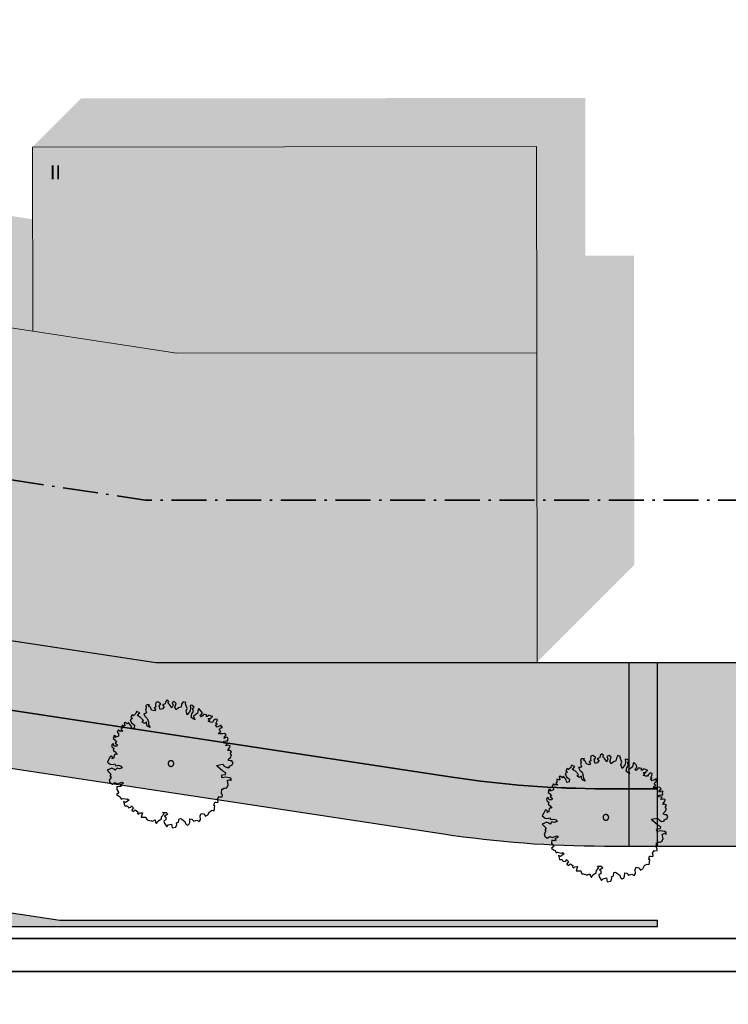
# Model space of a CAD drawing. Header units: metres. Extents: x -5569892 to 1712241, y -5568463 to 2085.
# Tile 48 of 68: x -138 to -107, y 15 to 58. Entities that reach past the tile are written whole.
import ezdxf

# ---------------------------------------------------------------- set-up
doc = ezdxf.new("R2010")
doc.units = ezdxf.units.M
doc.header["$LTSCALE"] = 0.5
doc.linetypes.add('ISO-10 Strichpunktlinie', pattern=[4.699, 3.048, -0.7619999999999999, 0.1270000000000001, -0.7619999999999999])
for name, color, linetype, lineweight in [('01.01_Text-Beschriftung Geschosse', 7, 'Continuous', 25), ('02.00_Gebäude-Dachlinien Neubau etc', 7, 'Continuous', 9), ('02.02_Nutzung. Gebäude-Gewerbe Neubau', 7, 'Continuous', 9), ('2D-Schatten', 7, 'Continuous', 5), ('30 -39 Baustelle- Fläche', 7, 'Continuous', 15), ('99.04_Erschließung_VP-S-Borde-Kantenstein', 7, 'Continuous', 25), ('Keine', 7, 'Continuous', 9)]:
    doc.layers.add(name, color=color, linetype=linetype, lineweight=lineweight)
for name, color, linetype, lineweight, true_color in [('99.04_Erschließung_VP-S-Farben-Fahrbahn-Betonsteinpflaster', 7, 'Continuous', 25, 0xbababa), ('99.04_Erschließung_VP-S-Farben-Gehweg-Betonsteinpflaster', 7, 'Continuous', 25, 0xffd6a8), ('99.04_Erschließung_VP-S-Farben-Grünflächen', 7, 'Continuous', 25, 0xc2e687), ('99.04_Erschließung_VP-S-Farben-Mulde', 7, 'Continuous', 25, 0xa8ffff), ('99.04_Gleisplanung VP 02_23-EB-1236R-A-FAHRKANTE', 150, 'Continuous', 35, 0x007fff), ('S-Baum', 7, 'Continuous', 25, 0x4c994c)]:
    doc.layers.add(name, color=color, linetype=linetype, lineweight=lineweight, true_color=true_color)
doc.styles.add('Arial', font='arial.ttf')

# ---------------------------------------------------------------- blocks, each defined once
blk = doc.blocks.new('Gruppe-35')
at = {"layer": 'S-Baum', "flags": 128}
blk.add_lwpolyline([(-109.7390160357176, 23.76203309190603), (-109.8068677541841, 23.76433736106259), (-109.88535501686, 23.78680261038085), (-109.8837218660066, 23.83484217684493), (-109.7931153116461, 23.91947117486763), (-109.7496080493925, 24.03399215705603), (-109.7969925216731, 24.05540573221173), (-109.7953658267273, 24.10344080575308), (-109.7566001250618, 24.16153955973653), (-109.8309216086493, 24.22347276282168), (-109.9104591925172, 24.21485170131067), (-109.8978111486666, 24.25403198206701), (-109.826317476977, 24.35911575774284), (-109.8155389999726, 24.42665096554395), (-109.9025046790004, 24.44940139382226), (-109.9995825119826, 24.42440295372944), (-109.9393989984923, 24.52987187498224), (-110.0832934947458, 24.54323841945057), (-110.0919202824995, 24.6227463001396), (-109.992301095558, 24.63917519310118), (-109.9159703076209, 24.63658178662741), (-109.9208107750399, 24.74425277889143), (-109.9000614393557, 24.77184217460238), (-109.9870303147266, 24.79459114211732), (-110.0678151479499, 24.74923985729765), (-110.0652282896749, 24.8255401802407), (-109.9833867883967, 24.90197913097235), (-110.0605330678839, 24.96400813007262), (-110.1403606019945, 24.94690724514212), (-110.2166898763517, 24.94949902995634), (-110.316022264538, 24.94155007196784), (-110.2938353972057, 25.01152721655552), (-110.2134306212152, 25.04557918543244), (-110.2901920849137, 25.11890891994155), (-110.2193731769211, 25.20421213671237), (-110.1505669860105, 25.23016780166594), (-110.2061517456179, 25.26034599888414), (-110.2038478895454, 25.32816232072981), (-110.2931150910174, 25.28309556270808), (-110.3823839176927, 25.23802728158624), (-110.4500886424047, 25.32803153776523), (-110.369590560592, 25.36490446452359), (-110.4364798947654, 25.39546997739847), (-110.3939296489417, 25.48172560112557), (-110.3711709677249, 25.56865637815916), (-110.4581403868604, 25.59141244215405), (-110.5395986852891, 25.52627269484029), (-110.581856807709, 25.44849130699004), (-110.6694995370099, 25.45146362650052), (-110.7755835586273, 25.49466979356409), (-110.6950851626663, 25.53155215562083), (-110.7715583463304, 25.6133586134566), (-110.652817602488, 25.6093332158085), (-110.6219616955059, 25.68466931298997), (-110.5619258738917, 25.70244062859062), (-110.6682974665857, 25.73716768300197), (-110.7380181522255, 25.76782134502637), (-110.7965692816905, 25.71039281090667), (-110.8562229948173, 25.70393490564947), (-110.8253670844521, 25.77927099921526), (-110.9210992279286, 25.79383615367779), (-110.9804687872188, 25.79584961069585), (-111.0220640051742, 25.73784681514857), (-111.0717502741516, 25.69143534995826), (-111.1294858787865, 25.74148914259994), (-111.068109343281, 25.798816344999), (-111.0265171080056, 25.85682396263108), (-111.091108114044, 25.95520520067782), (-111.1757752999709, 26.04577606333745), (-111.2082132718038, 26.00727244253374), (-111.2332697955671, 25.85251727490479), (-111.3235975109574, 25.77636533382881), (-111.4131537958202, 25.72282107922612), (-111.3594362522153, 25.55408059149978), (-111.5112834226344, 25.66673952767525), (-111.4780307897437, 25.81272314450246), (-111.4065371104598, 25.917806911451), (-111.4587668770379, 26.04688850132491), (-111.3801375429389, 26.1121171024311), (-111.4654698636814, 26.18291339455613), (-111.5531157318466, 26.18588581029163), (-111.5372541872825, 26.06935217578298), (-111.5610693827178, 25.95133844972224), (-111.6829201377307, 25.78006331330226), (-111.7363478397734, 25.9572804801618), (-111.6934117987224, 26.05484230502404), (-111.7656686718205, 26.26099586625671), (-111.7527332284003, 26.3086505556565), (-111.8704150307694, 26.34376118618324), (-111.930600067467, 26.23829389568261), (-111.9546940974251, 26.111803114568), (-112.0634672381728, 26.07587966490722), (-112.1653862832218, 25.99163668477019), (-112.2213967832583, 26.09255733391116), (-112.1642817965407, 26.27450970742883), (-112.2492370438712, 26.35661012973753), (-112.3501924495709, 26.30061890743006), (-112.3053907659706, 26.20290879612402), (-112.3577682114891, 26.07737643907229), (-112.4603078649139, 26.22513961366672), (-112.5257598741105, 26.29808658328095), (-112.4951898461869, 26.36494664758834), (-112.5610251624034, 26.42659126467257), (-112.6400411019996, 26.35005570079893), (-112.6543189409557, 26.26284203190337), (-112.772240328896, 26.20742933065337), (-112.6872843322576, 26.12532810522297), (-112.7696985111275, 26.03193318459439), (-112.8667778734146, 26.00693637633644), (-112.9089121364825, 26.16072279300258), (-112.9123950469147, 26.16408207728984), (-112.8384576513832, 26.25776368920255), (-112.9627049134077, 26.34968159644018), (-113.0515909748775, 26.31592276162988), (-113.066539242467, 26.20891737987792), (-113.0582031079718, 26.12093205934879), (-113.1306031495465, 26.07246520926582), (-113.0615565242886, 26.02202860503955), (-113.1151289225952, 25.94462700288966), (-113.2384627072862, 25.97992852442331), (-113.2935164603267, 26.10910667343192), (-113.3717144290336, 26.14005570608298), (-113.3294548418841, 26.21783389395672), (-113.4457469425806, 26.21046326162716), (-113.498263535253, 26.16414699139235), (-113.4818253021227, 26.06457154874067), (-113.5045840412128, 25.97763920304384), (-113.4569590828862, 25.8798349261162), (-113.5094771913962, 25.83352027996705), (-113.5861884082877, 25.82480336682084), (-113.5332916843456, 25.71550417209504), (-113.4291203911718, 25.61578218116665), (-113.383219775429, 25.46711023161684), (-113.3790501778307, 25.33965776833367), (-113.3035307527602, 25.22958898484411), (-113.4291221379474, 25.28194324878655), (-113.4630433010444, 25.45001157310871), (-113.5442140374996, 25.39335094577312), (-113.6581102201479, 25.45662706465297), (-113.587961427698, 25.52214800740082), (-113.7190617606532, 25.66239249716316), (-113.8520741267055, 25.74611878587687), (-113.7516428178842, 25.8700222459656), (-113.9055017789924, 25.92333753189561), (-113.9285456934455, 25.82792677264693), (-114.0308490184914, 25.73237596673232), (-114.0857589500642, 25.78233628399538), (-114.1402888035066, 25.67667956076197), (-114.0715305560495, 25.6177630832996), (-114.1724874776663, 25.56177348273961), (-114.1177212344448, 25.4241177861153), (-113.985374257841, 25.3206090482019), (-113.9981699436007, 25.19373272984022), (-114.1062720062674, 25.17759704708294), (-114.1337258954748, 25.28603258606), (-114.2442670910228, 25.44821211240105), (-114.3060284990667, 25.37958260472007), (-114.391656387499, 25.44189531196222), (-114.4403880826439, 25.42374693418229), (-114.4051212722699, 25.29524062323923), (-114.464775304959, 25.28877328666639), (-114.5316695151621, 25.3193342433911), (-114.5339696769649, 25.25151071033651), (-114.5366522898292, 25.17238716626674), (-114.5774761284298, 25.13699048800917), (-114.4921372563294, 25.06620184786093), (-114.6200263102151, 25.05073642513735), (-114.6855773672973, 25.12085555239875), (-114.7372762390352, 25.01509967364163), (-114.6905576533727, 24.97391232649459), (-114.6835586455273, 24.84636076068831), (-114.8241013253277, 24.79171288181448), (-114.8103936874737, 24.86197444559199), (-114.8804935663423, 24.88133112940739), (-114.9221390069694, 24.73845862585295), (-114.8556281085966, 24.69659532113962), (-114.7716311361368, 24.58623902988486), (-114.8326292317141, 24.54020961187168), (-114.7467146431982, 24.486373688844), (-114.7577828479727, 24.41036494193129), (-114.8765205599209, 24.41438708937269), (-114.9209341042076, 24.52340252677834), (-114.9823171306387, 24.46606923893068), (-114.9739785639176, 24.37808620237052), (-114.8883531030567, 24.31577120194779), (-114.9195971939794, 24.2291282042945), (-114.8342609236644, 24.15833257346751), (-114.7502639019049, 24.04797785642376), (-114.7779750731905, 24.06038014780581), (-114.8781521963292, 24.03251161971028), (-114.8827492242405, 23.89686916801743), (-114.9632475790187, 23.85998839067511), (-114.9411596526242, 23.92714083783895), (-115.0073789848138, 23.97748549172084), (-115.0479144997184, 23.95056711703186), (-115.1720637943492, 23.71146996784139), (-115.0478188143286, 23.61955449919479), (-114.912502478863, 23.60364766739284), (-114.8520834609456, 23.63271819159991), (-114.7982275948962, 23.55167719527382), (-114.6785331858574, 23.57591097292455), (-114.5836586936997, 23.5359177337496), (-114.5266883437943, 23.46325290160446), (-114.6357433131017, 23.41885722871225), (-114.7506930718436, 23.4510440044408), (-114.8331096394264, 23.35764838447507), (-114.8911351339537, 23.39922391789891), (-114.9774314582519, 23.44175743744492), (-115.1840442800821, 23.35823226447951), (-115.0911854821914, 23.25889629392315), (-115.0062286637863, 23.17679581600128), (-115.0650718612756, 23.11089461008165), (-115.0108256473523, 23.04115494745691), (-115.0910905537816, 22.92788448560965), (-115.0661740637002, 22.82801914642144), (-114.9529486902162, 22.74496312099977), (-114.8428363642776, 22.82044408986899), (-114.737039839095, 22.7687603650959), (-114.6166746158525, 22.81277404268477), (-114.5280765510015, 22.83806399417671), (-114.4819332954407, 22.77991211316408), (-114.6199314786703, 22.71669458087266), (-114.5625753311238, 22.65533595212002), (-114.6343021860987, 22.62664971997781), (-114.7580231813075, 22.65064981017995), (-114.7626242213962, 22.51500513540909), (-114.6711065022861, 22.37610226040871), (-114.7699109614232, 22.30023859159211), (-114.6842808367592, 22.23792186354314), (-114.6091996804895, 22.19859753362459), (-114.5729753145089, 22.09834948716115), (-114.5126474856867, 22.12459190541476), (-114.3860096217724, 22.1033264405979), (-114.3185403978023, 22.08972057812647), (-114.2893119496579, 22.11702242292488), (-114.2233783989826, 22.05820488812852), (-114.3744134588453, 21.94450412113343), (-114.4607067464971, 21.98703439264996), (-114.4157636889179, 21.81010418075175), (-114.2998572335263, 21.80617333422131), (-114.2547656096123, 21.71694305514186), (-114.1463806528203, 21.74155959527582), (-114.112979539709, 21.80832365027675), (-114.0283155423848, 21.71775131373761), (-114.0994219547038, 21.62397054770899), (-114.0998044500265, 21.61266895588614), (-114.0253933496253, 21.55356391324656), (-113.9549524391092, 21.62755909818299), (-113.8388039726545, 21.54723592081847), (-113.8521268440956, 21.48827351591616), (-113.7943896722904, 21.43821967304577), (-113.7642052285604, 21.49377982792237), (-113.6366036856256, 21.50076770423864), (-113.6909844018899, 21.31588746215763), (-113.5948671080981, 21.31263245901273), (-113.4959174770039, 21.30927196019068), (-113.4780486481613, 21.25208843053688), (-113.4404794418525, 21.19140163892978), (-113.3928050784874, 21.17846631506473), (-113.2382720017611, 21.14493553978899), (-113.2194441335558, 21.11600705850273), (-113.1989856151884, 21.13511430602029), (-113.0896423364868, 21.18798829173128), (-113.0650108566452, 21.07964925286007), (-113.0270613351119, 21.03026963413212), (-112.9640524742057, 21.13563565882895), (-112.8136907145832, 21.22955267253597), (-112.8104322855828, 21.32563208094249), (-112.6986915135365, 21.44915276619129), (-112.7670678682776, 21.51937636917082), (-112.6087539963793, 21.51400810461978), (-112.5347241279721, 21.44359197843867), (-112.6737749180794, 21.3492905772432), (-112.6156544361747, 21.31053908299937), (-112.6196801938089, 21.19185736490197), (-112.7086607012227, 21.15526739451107), (-112.6949594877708, 21.05860810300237), (-112.6567225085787, 21.01770445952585), (-112.5818739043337, 20.88785577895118), (-112.5195325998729, 20.97344493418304), (-112.3740144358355, 21.0081167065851), (-112.3400940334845, 20.84004919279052), (-112.183551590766, 20.8658597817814), (-112.1396610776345, 20.9916815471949), (-112.1571479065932, 21.06017534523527), (-112.0681665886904, 21.09676607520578), (-112.0434872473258, 21.24021396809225), (-111.9749701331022, 21.25769213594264), (-111.9169462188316, 21.21611666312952), (-111.784215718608, 21.12391656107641), (-111.7563793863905, 21.02678103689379), (-111.6905417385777, 20.96513555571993), (-111.6103278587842, 20.99353553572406), (-111.5790923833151, 21.08017961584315), (-111.5653358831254, 21.23531723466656), (-111.4865643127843, 21.22132806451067), (-111.4018933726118, 21.13075155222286), (-111.2644716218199, 21.17701876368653), (-111.1675408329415, 21.11431564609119), (-111.1051994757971, 21.19990637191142), (-111.1193320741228, 21.36730437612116), (-111.0789434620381, 21.47344225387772), (-110.9608759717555, 21.44963468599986), (-110.8878993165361, 21.34814021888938), (-110.7869431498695, 21.4041306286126), (-110.7141070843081, 21.5487733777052), (-110.6043797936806, 21.61294733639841), (-110.5061062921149, 21.58981262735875), (-110.4790326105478, 21.80390733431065), (-110.5183236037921, 21.81373186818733), (-110.4850717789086, 21.95971472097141), (-110.4256998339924, 21.95770196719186), (-110.3496627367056, 21.94663437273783), (-110.3289125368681, 21.9742261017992), (-110.3286266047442, 21.9827037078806), (-110.3617348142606, 22.09133101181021), (-110.2898624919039, 22.2077188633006), (-110.253491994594, 22.19516846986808), (-110.1541620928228, 22.20311357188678), (-110.1521486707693, 22.26245873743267), (-110.1969519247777, 22.36016889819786), (-110.1825276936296, 22.53508808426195), (-110.1514320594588, 22.53403429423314), (-110.0819502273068, 22.57977284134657), (-110.0341768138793, 22.56966535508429), (-109.9540635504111, 22.59523754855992), (-109.8932099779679, 22.72048717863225), (-109.934947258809, 22.90862480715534), (-109.8258915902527, 22.95301809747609), (-109.7681502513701, 22.90297120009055), (-109.7651801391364, 22.99057230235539), (-109.8316864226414, 23.03243229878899), (-110.0091210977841, 23.0582540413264), (-110.1458742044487, 23.03177231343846), (-110.1919187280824, 23.09274259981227), (-110.1503321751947, 23.15074489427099), (-110.0139615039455, 23.16592659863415), (-110.0028917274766, 23.24193529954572), (-110.1249771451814, 23.31397723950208), (-110.3535882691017, 23.49996205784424), (-110.4106592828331, 23.56979752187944), (-110.1458230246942, 23.6173981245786), (-110.0692541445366, 23.53841332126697), (-109.963841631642, 23.47542962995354), (-109.8475446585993, 23.4828048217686), (-109.8541110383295, 23.53960819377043), (-109.8541110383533, 23.53960819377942), (-109.7365769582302, 23.58371630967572), (-109.6851576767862, 23.68099594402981)], close=True, dxfattribs=at)
at = {"layer": 'S-Baum'}
blk.add_rational_spline([(-112.4277474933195, 23.53105695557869), (-112.6655851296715, 23.59480025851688), (-112.6018418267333, 23.83263789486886), (-112.3640041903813, 23.76889459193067), (-112.1261665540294, 23.70515128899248), (-112.1899098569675, 23.46731365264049), (-112.4277474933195, 23.53105695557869)], [1, 0.3333333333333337, 0.3333333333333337, 1, 0.3333333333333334, 0.3333333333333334, 1], degree=3, knots=[0, 0, 0, 0, 0.5, 0.5, 0.5, 1, 1, 1, 1], dxfattribs=at)
blk = doc.blocks.new('Gruppe-41')
at = {"layer": 'S-Baum', "flags": 128}
blk.add_lwpolyline([(-128.7218692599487, 26.11115648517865), (-128.7897209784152, 26.1134607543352), (-128.8682082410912, 26.13592600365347), (-128.8665750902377, 26.18396557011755), (-128.7759685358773, 26.26859456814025), (-128.7324612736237, 26.38311555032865), (-128.7798457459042, 26.40452912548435), (-128.7782190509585, 26.4525641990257), (-128.7394533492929, 26.51066295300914), (-128.8137748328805, 26.5725961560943), (-128.8933124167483, 26.56397509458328), (-128.8806643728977, 26.60315537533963), (-128.8091707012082, 26.70823915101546), (-128.7983922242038, 26.77577435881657), (-128.8853579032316, 26.79852478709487), (-128.9824357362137, 26.77352634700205), (-128.9222522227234, 26.87899526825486), (-129.0661467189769, 26.89236181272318), (-129.0747735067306, 26.97186969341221), (-128.9751543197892, 26.9882985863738), (-128.8988235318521, 26.98570517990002), (-128.9036639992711, 27.09337617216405), (-128.8829146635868, 27.120965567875), (-128.9698835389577, 27.14371453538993), (-129.050668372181, 27.09836325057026), (-129.0480815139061, 27.17466357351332), (-128.9662400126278, 27.25110252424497), (-129.0433862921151, 27.31313152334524), (-129.1232138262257, 27.29603063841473), (-129.1995431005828, 27.29862242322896), (-129.2988754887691, 27.29067346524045), (-129.2766886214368, 27.36065060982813), (-129.1962838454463, 27.39470257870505), (-129.2730453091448, 27.46803231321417), (-129.2022264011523, 27.55333552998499), (-129.1334202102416, 27.57929119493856), (-129.189004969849, 27.60946939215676), (-129.1867011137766, 27.67728571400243), (-129.2759683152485, 27.6322189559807), (-129.3652371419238, 27.58715067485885), (-129.4329418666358, 27.67715493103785), (-129.3524437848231, 27.71402785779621), (-129.4193331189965, 27.74459337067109), (-129.3767828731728, 27.83084899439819), (-129.354024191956, 27.91777977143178), (-129.4409936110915, 27.94053583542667), (-129.5224519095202, 27.87539608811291), (-129.5647100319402, 27.79761470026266), (-129.6523527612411, 27.80058701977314), (-129.7584367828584, 27.84379318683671), (-129.6779383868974, 27.88067554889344), (-129.7544115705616, 27.96248200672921), (-129.6356708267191, 27.95845660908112), (-129.604814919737, 28.03379270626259), (-129.5447790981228, 28.05156402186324), (-129.6511506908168, 28.08629107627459), (-129.7208713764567, 28.11694473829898), (-129.7794225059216, 28.05951620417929), (-129.8390762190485, 28.05305829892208), (-129.8082203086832, 28.12839439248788), (-129.9039524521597, 28.14295954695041), (-129.9633220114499, 28.14497300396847), (-130.0049172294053, 28.08697020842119), (-130.0546034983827, 28.04055874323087), (-130.1123391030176, 28.09061253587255), (-130.0509625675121, 28.14793973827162), (-130.0093703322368, 28.2059473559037), (-130.0739613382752, 28.30432859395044), (-130.158628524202, 28.39489945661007), (-130.1910664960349, 28.35639583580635), (-130.2161230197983, 28.2016406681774), (-130.3064507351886, 28.12548872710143), (-130.3960070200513, 28.07194447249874), (-130.3422894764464, 27.9032039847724), (-130.4941366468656, 28.01586292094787), (-130.4608840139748, 28.16184653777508), (-130.3893903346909, 28.26693030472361), (-130.441620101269, 28.39601189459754), (-130.3629907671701, 28.46124049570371), (-130.4483230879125, 28.53203678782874), (-130.5359689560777, 28.53500920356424), (-130.5201074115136, 28.4184755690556), (-130.5439226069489, 28.30046184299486), (-130.6657733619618, 28.12918670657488), (-130.7192010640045, 28.30640387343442), (-130.6762650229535, 28.40396569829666), (-130.7485218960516, 28.61011925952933), (-130.7355864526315, 28.65777394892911), (-130.8532682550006, 28.69288457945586), (-130.9134532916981, 28.58741728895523), (-130.9375473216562, 28.46092650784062), (-131.046320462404, 28.42500305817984), (-131.1482395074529, 28.34076007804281), (-131.2042500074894, 28.44168072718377), (-131.1471350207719, 28.62363310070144), (-131.2320902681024, 28.70573352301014), (-131.333045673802, 28.64974230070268), (-131.2882439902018, 28.55203218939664), (-131.3406214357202, 28.42649983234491), (-131.443161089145, 28.57426300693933), (-131.5086130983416, 28.64720997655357), (-131.478043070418, 28.71407004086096), (-131.5438783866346, 28.77571465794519), (-131.6228943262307, 28.69917909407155), (-131.6371721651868, 28.61196542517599), (-131.7550935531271, 28.55655272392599), (-131.6701375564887, 28.47445149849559), (-131.7525517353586, 28.38105657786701), (-131.8496310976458, 28.35605976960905), (-131.8917653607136, 28.50984618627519), (-131.8952482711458, 28.51320547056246), (-131.8213108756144, 28.60688708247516), (-131.9455581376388, 28.6988049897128), (-132.0344441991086, 28.6650461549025), (-132.0493924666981, 28.55804077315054), (-132.041056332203, 28.47005545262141), (-132.1134563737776, 28.42158860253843), (-132.0444097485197, 28.37115199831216), (-132.0979821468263, 28.29375039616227), (-132.2213159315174, 28.32905191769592), (-132.2763696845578, 28.45823006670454), (-132.3545676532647, 28.4891790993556), (-132.3123080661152, 28.56695728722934), (-132.4286001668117, 28.55958665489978), (-132.4811167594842, 28.51327038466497), (-132.4646785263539, 28.41369494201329), (-132.4874372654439, 28.32676259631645), (-132.4398123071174, 28.22895831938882), (-132.4923304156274, 28.18264367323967), (-132.5690416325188, 28.17392676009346), (-132.5161449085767, 28.06462756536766), (-132.4119736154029, 27.96490557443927), (-132.3660729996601, 27.81623362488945), (-132.3619034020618, 27.68878116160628), (-132.2863839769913, 27.57871237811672), (-132.4119753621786, 27.63106664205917), (-132.4458965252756, 27.79913496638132), (-132.5270672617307, 27.74247433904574), (-132.6409634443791, 27.80575045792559), (-132.5708146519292, 27.87127140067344), (-132.7019149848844, 28.01151589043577), (-132.8349273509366, 28.09524217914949), (-132.7344960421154, 28.21914563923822), (-132.8883550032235, 28.27246092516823), (-132.9113989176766, 28.17705016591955), (-133.0137022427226, 28.08149936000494), (-133.0686121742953, 28.13145967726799), (-133.1231420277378, 28.02580295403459), (-133.0543837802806, 27.96688647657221), (-133.1553407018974, 27.91089687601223), (-133.1005744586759, 27.77324117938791), (-132.9682274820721, 27.66973244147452), (-132.9810231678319, 27.54285612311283), (-133.0891252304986, 27.52672044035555), (-133.1165791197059, 27.63515597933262), (-133.227120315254, 27.79733550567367), (-133.2888817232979, 27.72870599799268), (-133.3745096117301, 27.79101870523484), (-133.423241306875, 27.77287032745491), (-133.387974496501, 27.64436401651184), (-133.4476285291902, 27.63789667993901), (-133.5145227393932, 27.66845763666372), (-133.5168229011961, 27.60063410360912), (-133.5195055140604, 27.52151055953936), (-133.5603293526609, 27.48611388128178), (-133.4749904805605, 27.41532524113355), (-133.6028795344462, 27.39985981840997), (-133.6684305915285, 27.46997894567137), (-133.7201294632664, 27.36422306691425), (-133.6734108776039, 27.3230357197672), (-133.6664118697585, 27.19548415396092), (-133.8069545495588, 27.1408362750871), (-133.7932469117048, 27.21109783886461), (-133.8633467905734, 27.23045452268), (-133.9049922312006, 27.08758201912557), (-133.8384813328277, 27.04571871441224), (-133.7544843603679, 26.93536242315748), (-133.8154824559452, 26.8893330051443), (-133.7295678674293, 26.83549708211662), (-133.7406360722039, 26.75948833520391), (-133.859373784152, 26.76351048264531), (-133.9037873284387, 26.87252592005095), (-133.9651703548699, 26.8151926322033), (-133.9568317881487, 26.72720959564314), (-133.8712063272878, 26.66489459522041), (-133.9024504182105, 26.57825159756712), (-133.8171141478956, 26.50745596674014), (-133.733117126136, 26.39710124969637), (-133.7608282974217, 26.40950354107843), (-133.8610054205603, 26.3816350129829), (-133.8656024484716, 26.24599256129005), (-133.9461008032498, 26.20911178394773), (-133.9240128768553, 26.27626423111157), (-133.9902322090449, 26.32660888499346), (-134.0307677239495, 26.29969051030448), (-134.1549170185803, 26.06059336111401), (-134.0306720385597, 25.96867789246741), (-133.8953557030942, 25.95277106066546), (-133.8349366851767, 25.98184158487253), (-133.7810808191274, 25.90080058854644), (-133.6613864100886, 25.92503436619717), (-133.5665119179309, 25.88504112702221), (-133.5095415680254, 25.81237629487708), (-133.6185965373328, 25.76798062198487), (-133.7335462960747, 25.80016739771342), (-133.8159628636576, 25.70677177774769), (-133.8739883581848, 25.74834731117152), (-133.960284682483, 25.79088083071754), (-134.1668975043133, 25.70735565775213), (-134.0740387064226, 25.60801968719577), (-133.9890818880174, 25.52591920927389), (-134.0479250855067, 25.46001800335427), (-133.9936788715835, 25.39027834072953), (-134.0739437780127, 25.27700787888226), (-134.0490272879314, 25.17714253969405), (-133.9358019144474, 25.09408651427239), (-133.8256895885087, 25.1695674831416), (-133.7198930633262, 25.11788375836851), (-133.5995278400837, 25.16189743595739), (-133.5109297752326, 25.18718738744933), (-133.4647865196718, 25.1290355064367), (-133.6027847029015, 25.06581797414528), (-133.5454285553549, 25.00445934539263), (-133.6171554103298, 24.97577311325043), (-133.7408764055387, 24.99977320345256), (-133.7454774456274, 24.86412852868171), (-133.6539597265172, 24.72522565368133), (-133.7527641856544, 24.64936198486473), (-133.6671340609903, 24.58704525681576), (-133.5920529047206, 24.54772092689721), (-133.5558285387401, 24.44747288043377), (-133.4955007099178, 24.47371529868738), (-133.3688628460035, 24.45244983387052), (-133.3013936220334, 24.43884397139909), (-133.272165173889, 24.4661458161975), (-133.2062316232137, 24.40732828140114), (-133.3572666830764, 24.29362751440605), (-133.4435599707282, 24.33615778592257), (-133.3986169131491, 24.15922757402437), (-133.2827104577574, 24.15529672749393), (-133.2376188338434, 24.06606644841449), (-133.1292338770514, 24.09068298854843), (-133.0958327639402, 24.15744704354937), (-133.011168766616, 24.06687470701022), (-133.0822751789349, 23.97309394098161), (-133.0826576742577, 23.96179234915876), (-133.0082465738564, 23.90268730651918), (-132.9378056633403, 23.97668249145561), (-132.8216571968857, 23.89635931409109), (-132.8349800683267, 23.83739690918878), (-132.7772428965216, 23.78734306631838), (-132.7470584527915, 23.84290322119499), (-132.6194569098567, 23.84989109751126), (-132.673837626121, 23.66501085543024), (-132.5777203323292, 23.66175585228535), (-132.478770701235, 23.6583953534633), (-132.4609018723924, 23.60121182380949), (-132.4233326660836, 23.5405250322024), (-132.3756583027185, 23.52758970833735), (-132.2211252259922, 23.49405893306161), (-132.2022973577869, 23.46513045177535), (-132.1818388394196, 23.4842376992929), (-132.0724955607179, 23.5371116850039), (-132.0478640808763, 23.42877264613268), (-132.009914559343, 23.37939302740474), (-131.9469056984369, 23.48475905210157), (-131.7965439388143, 23.57867606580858), (-131.7932855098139, 23.6747554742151), (-131.6815447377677, 23.79827615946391), (-131.7499210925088, 23.86849976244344), (-131.5916072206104, 23.8631314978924), (-131.5175773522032, 23.79271537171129), (-131.6566281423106, 23.69841397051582), (-131.5985076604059, 23.65966247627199), (-131.60253341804, 23.54098075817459), (-131.6915139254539, 23.5043907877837), (-131.6778127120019, 23.40773149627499), (-131.6395757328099, 23.36682785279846), (-131.5647271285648, 23.2369791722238), (-131.5023858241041, 23.32256832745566), (-131.3568676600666, 23.35724009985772), (-131.3229472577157, 23.18917258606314), (-131.1664048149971, 23.21498317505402), (-131.1225143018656, 23.34080494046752), (-131.1400011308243, 23.40929873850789), (-131.0510198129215, 23.44588946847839), (-131.0263404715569, 23.58933736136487), (-130.9578233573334, 23.60681552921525), (-130.8997994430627, 23.56524005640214), (-130.7670689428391, 23.47303995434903), (-130.7392326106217, 23.37590443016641), (-130.6733949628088, 23.31425894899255), (-130.5931810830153, 23.34265892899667), (-130.5619456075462, 23.42930300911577), (-130.5481891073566, 23.58444062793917), (-130.4694175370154, 23.57045145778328), (-130.3847465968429, 23.47987494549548), (-130.2473248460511, 23.52614215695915), (-130.1503940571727, 23.46343903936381), (-130.0880527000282, 23.54902976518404), (-130.1021852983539, 23.71642776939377), (-130.0617966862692, 23.82256564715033), (-129.9437291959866, 23.79875807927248), (-129.8707525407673, 23.697263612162), (-129.7697963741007, 23.75325402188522), (-129.6969603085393, 23.89789677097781), (-129.5872330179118, 23.96207072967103), (-129.4889595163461, 23.93893602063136), (-129.4618858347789, 24.15303072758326), (-129.5011768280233, 24.16285526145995), (-129.4679250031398, 24.30883811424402), (-129.4085530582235, 24.30682536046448), (-129.3325159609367, 24.29575776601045), (-129.3117657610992, 24.32334949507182), (-129.3114798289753, 24.33182710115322), (-129.3445880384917, 24.44045440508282), (-129.2727157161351, 24.55684225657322), (-129.2363452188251, 24.5442918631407), (-129.137015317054, 24.55223696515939), (-129.1350018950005, 24.61158213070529), (-129.1798051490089, 24.70929229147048), (-129.1653809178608, 24.88421147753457), (-129.13428528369, 24.88315768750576), (-129.064803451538, 24.92889623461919), (-129.0170300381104, 24.91878874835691), (-128.9369167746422, 24.94436094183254), (-128.876063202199, 25.06961057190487), (-128.9178004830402, 25.25774820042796), (-128.8087448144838, 25.30214149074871), (-128.7510034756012, 25.25209459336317), (-128.7480333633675, 25.339695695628), (-128.8145396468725, 25.3815556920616), (-128.9919743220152, 25.40737743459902), (-129.1287274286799, 25.38089570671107), (-129.1747719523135, 25.44186599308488), (-129.1331853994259, 25.4998682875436), (-128.9968147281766, 25.51504999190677), (-128.9857449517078, 25.59105869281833), (-129.1078303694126, 25.6631006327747), (-129.3364414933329, 25.84908545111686), (-129.3935125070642, 25.91892091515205), (-129.1286762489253, 25.96652151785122), (-129.0521073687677, 25.88753671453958), (-128.9466948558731, 25.82455302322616), (-128.8303978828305, 25.83192821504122), (-128.8369642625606, 25.88873158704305), (-128.8369642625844, 25.88873158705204), (-128.7194301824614, 25.93283970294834), (-128.6680109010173, 26.03011933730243)], close=True, dxfattribs=at)
at = {"layer": 'S-Baum'}
blk.add_rational_spline([(-131.4106007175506, 25.88018034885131), (-131.6484383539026, 25.9439236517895), (-131.5846950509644, 26.18176128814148), (-131.3468574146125, 26.11801798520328), (-131.1090197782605, 26.05427468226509), (-131.1727630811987, 25.81643704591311), (-131.4106007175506, 25.88018034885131)], [1, 0.3333333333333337, 0.3333333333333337, 1, 0.3333333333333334, 0.3333333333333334, 1], degree=3, knots=[0, 0, 0, 0, 0.5, 0.5, 0.5, 1, 1, 1, 1], dxfattribs=at)
blk = doc.blocks.new('_23-07-06_Massenplan_TB_Weiterführende Schule (3D)')
at = {"layer": '02.02_Nutzung. Gebäude-Gewerbe Neubau', "linetype": 'Continuous', "lineweight": 0}
for points in [[(-137.4116003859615, 44.86931530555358), (-131.1263362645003, 43.91505816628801), (-115.4108025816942, 43.92825181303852), (-115.41835834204, 52.92824863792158), (-137.4183505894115, 52.9097790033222)], [(-115.4108025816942, 43.92825181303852), (-131.1263362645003, 43.91505816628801), (-137.4116003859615, 44.86931530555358), (-185.4177362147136, 52.15782331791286), (-185.4062689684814, 38.49868227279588), (-132.1383519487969, 30.41420378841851), (-115.3994689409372, 30.42825657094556)]]:
    blk.add_hatch(color=9, dxfattribs=at).paths.add_polyline_path(points)
at = {"layer": '2D-Schatten', "linetype": 'Continuous', "lineweight": 0, "transparency": 33554457}
blk.add_hatch(color=7, dxfattribs=at).paths.add_polyline_path([(-193.9410003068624, 78.86034565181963), (-191.8175430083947, 78.86231616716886), (-191.8175430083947, 55.77149642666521), (-185.4202726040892, 54.71311431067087), (-185.4324987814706, 68.86947537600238), (-183.3093478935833, 68.8712578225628), (-183.2988559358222, 56.72290288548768), (-137.4157035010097, 49.75671578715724), (-137.4135433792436, 47.18369991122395), (-130.15, 45.95), (-115.4124998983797, 45.95), (-115.41835834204, 52.92824863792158), (-137.4183505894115, 52.9097790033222), (-135.297030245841, 55.03109934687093), (-113.2970379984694, 55.0495689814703), (-113.2912616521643, 48.16911009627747), (-111.168161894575, 48.17089250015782), (-111.1568282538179, 34.67089725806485), (-115.3994689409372, 30.42825657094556), (-115.4108025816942, 43.92825181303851), (-131.1263362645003, 43.91505816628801), (-185.4177362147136, 52.15782331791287), (-185.4180657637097, 52.15787335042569), (-193.9153768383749, 53.44797343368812)])
at = {"layer": '99.04_Erschließung_VP-S-Farben-Fahrbahn-Betonsteinpflaster', "linetype": 'Continuous', "lineweight": 0, "true_color": 0xbababa}
blk.add_hatch(color=9, dxfattribs=at).paths.add_polyline_path([(-111.3871646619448, 22.39997605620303), (-99.38716043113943, 22.3999741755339), (-99.38715920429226, 30.39997417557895), (-111.3871634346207, 30.39997601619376)])
at = {"layer": '99.04_Erschließung_VP-S-Farben-Gehweg-Betonsteinpflaster', "linetype": 'Continuous', "lineweight": 0, "true_color": 0xffd6a8}
h = blk.add_hatch(color=41, dxfattribs=at)
edge = h.paths.add_edge_path()
edge.add_line((-110.1371633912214, 30.39997581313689), (-132.0446370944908, 30.39997918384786))
edge.add_line((-132.0446370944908, 30.39997918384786), (-219.4106179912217, 43.66091398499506))
edge.add_line((-219.4106179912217, 43.66091398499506), (-219.4080702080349, 40.6261655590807))
edge.add_line((-219.4080702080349, 40.6261655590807), (-119.101774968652, 25.40107190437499))
edge.add_arc((-112.4613038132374, 69.14996226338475), 44.24998604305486, 261.369179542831, 269.9999925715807)
edge.add_line((-112.4613095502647, 24.89997622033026), (-110.1371642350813, 24.89997585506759))
edge.add_line((-110.1371642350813, 24.89997585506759), (-110.1371633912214, 30.39997581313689))
at = {"layer": '99.04_Erschließung_VP-S-Farben-Grünflächen', "linetype": 'Continuous', "lineweight": 0, "true_color": 0xc2e687}
blk.add_hatch(color=71, dxfattribs=at).paths.add_polyline_path([(-204.3871974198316, 29.46162370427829), (-204.3871990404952, 18.88847690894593), (-110.1371652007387, 18.88846246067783), (-110.1371651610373, 19.14997586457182), (-136.2254175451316, 19.14997986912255)])
at = {"layer": '99.04_Erschließung_VP-S-Farben-Mulde', "linetype": 'Continuous', "lineweight": 0, "true_color": 0xa8ffff}
h = blk.add_hatch(color=131, dxfattribs=at)
edge = h.paths.add_edge_path()
edge.add_line((-219.4080702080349, 40.6261655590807), (-219.405947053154, 38.09720853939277))
edge.add_line((-219.405947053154, 38.09720853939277), (-119.4769428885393, 22.92938239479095))
edge.add_arc((-112.4613038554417, 69.14996161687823), 46.74998539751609, 261.3691795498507, 269.9999925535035)
edge.add_line((-112.4613099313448, 22.39997621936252), (-110.1371646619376, 22.39997582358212))
edge.add_line((-110.1371646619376, 22.39997582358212), (-110.1371642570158, 24.89997585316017))
edge.add_line((-110.1371642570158, 24.89997585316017), (-112.4613095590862, 24.89997622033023))
edge.add_line((-112.4613095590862, 24.89997622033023), (-112.461309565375, 24.8999762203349))
edge.add_arc((-112.4281206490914, 69.5897020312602), 44.68973813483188, 261.4117229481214, 269.9574491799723, ccw=False)
edge.add_line((-119.1017749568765, 25.40107190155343), (-119.1017749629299, 25.40107190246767))
edge.add_line((-119.1017749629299, 25.40107190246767), (-219.4080702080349, 40.6261655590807))
h = blk.add_hatch(color=131, dxfattribs=at)
edge = h.paths.add_edge_path()
edge.add_line((-219.4080702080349, 40.6261655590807), (-219.405947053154, 38.09720853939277))
edge.add_line((-219.405947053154, 38.09720853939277), (-119.4769428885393, 22.92938239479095))
edge.add_arc((-112.461303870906, 69.14996149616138), 46.7499852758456, 261.3691795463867, 269.999992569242)
edge.add_line((-112.4613099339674, 22.39997622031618), (-110.1371646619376, 22.39997582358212))
edge.add_line((-110.1371646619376, 22.39997582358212), (-110.1371642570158, 24.89997585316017))
edge.add_line((-110.1371642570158, 24.89997585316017), (-112.4613095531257, 24.89997622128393))
edge.add_arc((-112.4281206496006, 69.58970201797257), 44.68973812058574, 261.4117229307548, 269.95744919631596, ccw=False)
edge.add_line((-119.101774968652, 25.40107190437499), (-219.4080702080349, 40.6261655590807))
at = {"layer": '02.00_Gebäude-Dachlinien Neubau etc', "flags": 128}
blk.add_lwpolyline([(-137.4116003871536, 44.86931530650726), (-131.1263362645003, 43.91505816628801), (-115.4108025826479, 43.92825181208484)], dxfattribs=at)
at = {"layer": '02.02_Nutzung. Gebäude-Gewerbe Neubau', "flags": 128}
for points in [[(-137.4116003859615, 44.86931530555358), (-131.1263362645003, 43.91505816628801), (-115.4108025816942, 43.92825181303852), (-115.41835834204, 52.92824863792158), (-137.4183505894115, 52.9097790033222)], [(-115.4108025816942, 43.92825181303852), (-131.1263362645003, 43.91505816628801), (-137.4116003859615, 44.86931530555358), (-185.4177362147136, 52.15782331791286), (-185.4062689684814, 38.49868227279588), (-132.1383519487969, 30.41420378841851), (-115.3994689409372, 30.42825657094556)]]:
    blk.add_lwpolyline(points, close=True, dxfattribs=at)
at = {"layer": '99.04_Erschließung_VP-S-Borde-Kantenstein', "lineweight": 9}
for p, q in [((-132.0446370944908, 30.39997918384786), (-219.4106179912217, 43.66091398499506)), ((-119.101774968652, 25.40107190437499), (-219.4080702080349, 40.6261655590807)), ((-25.39950066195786, 30.39996282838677), (-132.0446370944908, 30.39997918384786)), ((-112.4613095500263, 24.89997622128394), (-110.1371642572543, 24.89997586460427)), ((-110.1371646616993, 22.39997585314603), (-110.1371642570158, 24.89997585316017))]:
    blk.add_line(p, q, dxfattribs=at)
blk.add_arc((-112.4613027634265, 69.14997622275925), 44.25000000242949, 261.3691809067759, 269.9999912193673, dxfattribs=at)
at = {"layer": '99.04_Erschließung_VP-S-Farben-Fahrbahn-Betonsteinpflaster', "flags": 128}
blk.add_lwpolyline([(-111.3871646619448, 22.39997605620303), (-99.38716043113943, 22.3999741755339), (-99.38715920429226, 30.39997417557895), (-111.3871634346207, 30.39997601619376)], close=True, dxfattribs=at)
at = {"layer": '99.04_Erschließung_VP-S-Farben-Gehweg-Betonsteinpflaster', "flags": 128}
blk.add_lwpolyline([(-110.1371633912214, 30.39997581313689), (-132.0446370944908, 30.39997918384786), (-219.4106179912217, 43.66091398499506), (-219.4080702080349, 40.6261655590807), (-119.101774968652, 25.40107190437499, 0.03767683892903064), (-112.4613095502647, 24.89997622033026), (-110.1371642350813, 24.89997585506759)], format="xyb", close=True, dxfattribs=at)
at = {"layer": '99.04_Erschließung_VP-S-Farben-Grünflächen', "flags": 128}
blk.add_lwpolyline([(-204.3871974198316, 29.46162370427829), (-204.3871990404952, 18.88847690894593), (-110.1371652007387, 18.88846246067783), (-110.1371651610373, 19.14997586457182), (-136.2254175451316, 19.14997986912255)], close=True, dxfattribs=at)
at = {"layer": '99.04_Erschließung_VP-S-Farben-Mulde', "flags": 128}
for points in [[(-219.4080702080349, 40.6261655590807), (-219.405947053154, 38.09720853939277), (-119.4769428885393, 22.92938239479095, 0.03767683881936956), (-112.4613099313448, 22.39997621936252), (-110.1371646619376, 22.39997582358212), (-110.1371642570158, 24.89997585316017), (-112.4613095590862, 24.89997622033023), (-112.461309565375, 24.8999762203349, -0.0373050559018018), (-119.1017749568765, 25.40107190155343), (-119.1017749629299, 25.40107190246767)], [(-219.4080702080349, 40.6261655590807), (-219.405947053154, 38.09720853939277), (-119.4769428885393, 22.92938239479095, 0.03767683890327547), (-112.4613099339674, 22.39997622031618), (-110.1371646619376, 22.39997582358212), (-110.1371642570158, 24.89997585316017), (-112.4613095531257, 24.89997622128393, -0.03730505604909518), (-119.101774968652, 25.40107190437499)]]:
    blk.add_lwpolyline(points, format="xyb", close=True, dxfattribs=at)
at = {"layer": '99.04_Gleisplanung VP 02_23-EB-1236R-A-FAHRKANTE', "flags": 128}
for points in [[(563.0160730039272, 18.31275983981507), (-195.6329211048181, 18.36176344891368), (-195.632921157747, 18.36176344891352, -0.005965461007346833), (-243.3253258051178, 18.93388033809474), (-544.4057281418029, 26.13893524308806)], [(563.0159632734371, 16.87805594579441), (-195.6330320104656, 16.92705714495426, -0.005965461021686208), (-243.3596684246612, 17.49958452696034), (-544.4400713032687, 24.70463848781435)]]:
    blk.add_lwpolyline(points, format="xyb", dxfattribs=at)
at = {"layer": 'S-Baum'}
for name in ['Gruppe-41', 'Gruppe-35']:
    blk.add_blockref(name, (0, 0), dxfattribs=at)
at = {"layer": '01.01_Text-Beschriftung Geschosse', "color": 7, "insert": (-136.6571288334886, 52.110451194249), "char_height": 0.6041319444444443, "width": 2.73, "attachment_point": 1, "rotation": 0.0481014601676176, "line_spacing_factor": 4, "style": 'Arial'}
blk.add_mtext('II', dxfattribs=at)
blk = doc.blocks.new('Gruppe-496')
at = {"layer": '30 -39 Baustelle- Fläche', "color": 92, "linetype": 'ISO-10 Strichpunktlinie', "lineweight": 35, "flags": 128}
blk.add_lwpolyline([(-220.6488373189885, -7.883052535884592), (-220.8433773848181, -7.761950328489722), (-221.1947131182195, -7.385528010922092), (-221.2433175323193, -7.300425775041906), (-221.492579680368, 0.4316859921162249), (-221.0534897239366, 1.403937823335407), (-219.770567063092, 3.375006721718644), (-219.1360760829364, 26.23685971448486), (-219.1360760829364, 50.54209387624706), (-132.4999999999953, 37.49999999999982), (-63.57629475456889, 37.49999999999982), (-63.57629475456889, 29.57967161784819), (-72.08017353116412, 25.84273071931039), (-77.12286586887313, 23.10573506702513), (-82.02732332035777, 19.90248534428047), (-90.03569611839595, 12.327511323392), (-96.11814082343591, 5.609314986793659), (-100.697879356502, 1.004430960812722), (-101.7420685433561, 0.179693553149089), (-102.8553429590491, -0.537531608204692), (-104.5993719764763, -1.395544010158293), (-105.808916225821, -1.831047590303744), (-106.9059077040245, -2.180109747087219), (-108.5641172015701, -2.459469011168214), (-110.1657847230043, -2.478067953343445), (-115.3385231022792, -2.37645431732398), (-124.6539578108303, -2.211494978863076), (-130.7680731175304, -2.106706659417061), (-138.0224229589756, -1.993595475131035), (-147.0564121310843, -1.855192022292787), (-155.2350022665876, -1.954040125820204), (-162.6445274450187, -2.063505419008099), (-171.7247373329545, -2.14083754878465), (-183.1331762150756, -2.275386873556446), (-197.0877084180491, -2.643702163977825), (-201.6402523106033, -2.818922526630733), (-209.9109572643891, -3.719023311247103), (-214.6329917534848, -4.835318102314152), (-219.0505528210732, -6.870477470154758)], close=True, dxfattribs=at)
blk = doc.blocks.new('_BE Phase 1 (3D)')
at = {"layer": 'Keine', "color": 7}
blk.add_blockref('Gruppe-496', (0, 0), dxfattribs=at)

msp = doc.modelspace()

# ---------------------------------------------------------------- block references
at = {"layer": 'Keine', "color": 1}
msp.add_blockref('_23-07-06_Massenplan_TB_Weiterführende Schule (3D)', (0, 0), dxfattribs=at)

# ---------------------------------------------------------------- next in the draw order: block references
msp.add_blockref('_BE Phase 1 (3D)', (0, 0), dxfattribs=at)

doc.saveas('drawing.dxf')
